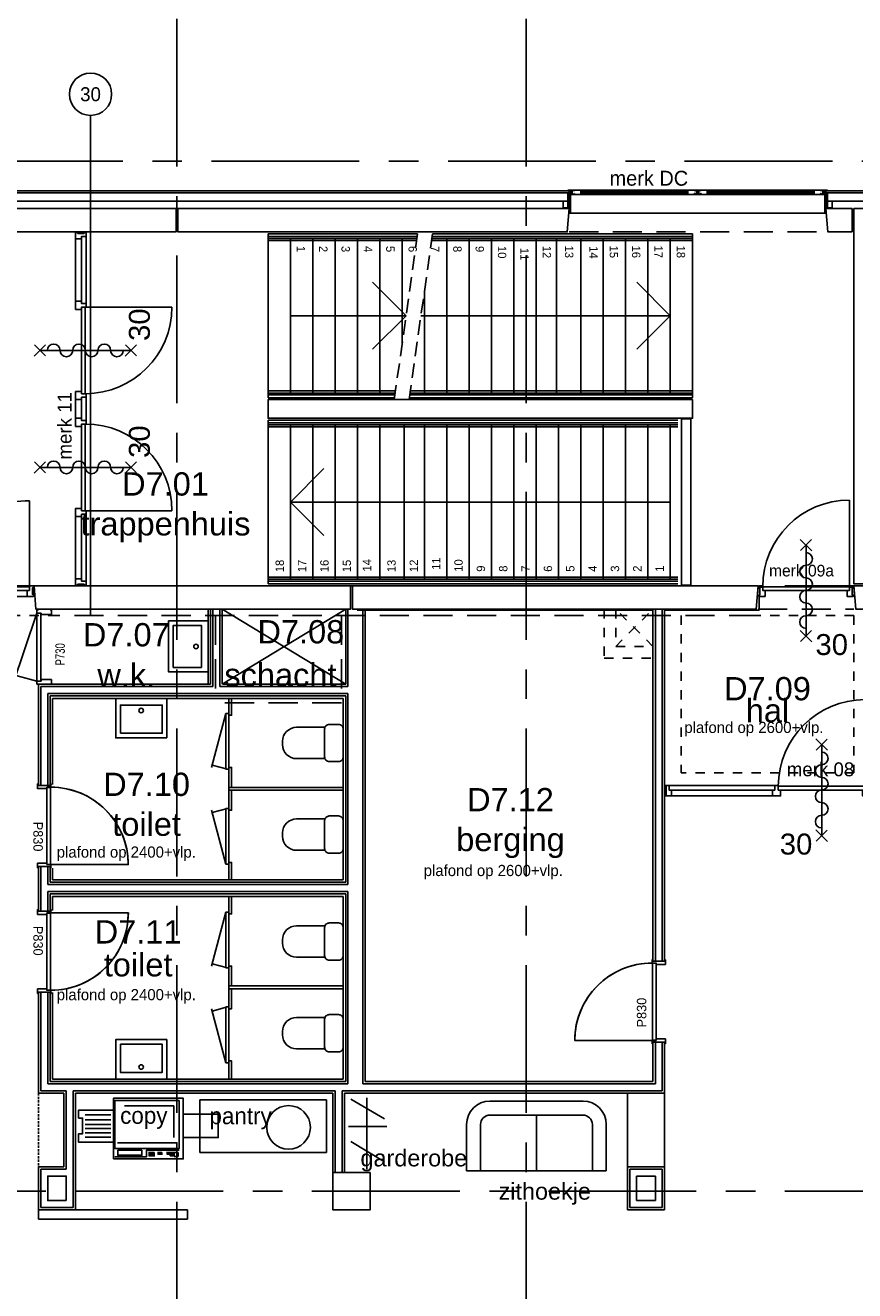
# Model space of a CAD drawing. Header units: millimetres. Extents: x -3528 to 120637, y -25886 to 25397.
# Tile 12 of 20: x 99622 to 108529, y -12127 to 1458. Entities that reach past the tile are written whole.
import ezdxf
from ezdxf.enums import TextEntityAlignment as Align

# ---------------------------------------------------------------- set-up
doc = ezdxf.new("R2010")
doc.units = ezdxf.units.MM
doc.header["$LTSCALE"] = 50
doc.header["$MEASUREMENT"] = 0
for name, pattern in [('B0701', [9.375, 6.25, -3.125]), ('B0702', [4.6875, 3.125, -1.5625]), ('CENTER', [50.8, 31.75, -6.35, 6.35, -6.35]), ('DASHED', [0.75, 0.5, -0.25]), ('TEGELS', [4, 2, -2])]:
    doc.linetypes.add(name, pattern=pattern)
doc.layers.get('0').update_dxf_attribs({"linetype": 'CONTINUOUS'})
for name, color, linetype in [('AL21----_BUITENWAND', 3, 'CONTINUOUS'), ('AL22----_BINNENWAND', 2, 'CONTINUOUS'), ('AL22----_BRANDSCHEIDING', 1, 'CONTINUOUS'), ('AL24----_TRAPPEN', 1, 'CONTINUOUS'), ('AL28----_CONSTRUCTIES', 4, 'CONTINUOUS'), ('AL31----_BUITENKOZIJN', 1, 'CONTINUOUS'), ('AL31----_BUITENKOZIJN_MERKCODE', 1, 'CONTINUOUS'), ('AL32----_BINNENKOZIJN', 1, 'CONTINUOUS'), ('AL32----_BINNENKOZIJN_MERKCODE', 1, 'CONTINUOUS'), ('AL33----_VLOEROPENINGEN', 2, 'CONTINUOUS'), ('AL42----_PLEISTERWERK', 8, 'CONTINUOUS'), ('AL42----_TEGELWERK', 8, 'CONTINUOUS'), ('AL45----_PLAFONDHOOGTES', 1, 'CONTINUOUS'), ('AL72----_GEBRUIKERSVOORZIENINGEN', 1, 'CONTINUOUS'), ('AL74----_SANITAIR', 1, 'CONTINUOUS'), ('BL$7----_STRAMIEN', 8, 'CONTINUOUS'), ('BL$8----_RUIMTEBENAMING', 2, 'CONTINUOUS'), ('BL$8----_RUIMTENUMMER', 2, 'CONTINUOUS')]:
    doc.layers.add(name, color=color, linetype=linetype)
doc.styles.add('00_100', font='B-GBP.shx', dxfattribs={"height": 120})
doc.styles.add('01_100', font='B-GBP.shx', dxfattribs={"height": 180})
doc.styles.add('01_200', font='B-GBP.shx', dxfattribs={"height": 360})
doc.styles.add('02_100', font='B-GBP.shx', dxfattribs={"height": 250})
doc.styles.add('03_50', font='FUTURALS', dxfattribs={"height": 175})
doc.styles.add('B-01', font='b-gbp')
doc.styles.add('EBEL', font='B-GBP', dxfattribs={"width": 0.75, "height": 150})
doc.styles.get("Standard").update_dxf_attribs({"font": 'arial.ttf'})

# ---------------------------------------------------------------- blocks, each defined once
blk = doc.blocks.new('PH31-008')
at = {"color": 0, "linetype": 'ByBlock', "lineweight": -2}
for p, q in [((-15, 167), (0, 167)), ((-15, 167), (-15, 10)), ((0, 167), (0, -50)), ((12, 151), (0, 151)), ((8, 156), (8, 155)), ((11, 155), (8, 155)), ((15, 148), (12, 151)), ((15, 148), (15, -47)), ((46, 198), (2712, 198)), ((51, 153), (2707, 153)), ((125, 198), (125, 153)), ((1275, 198), (1275, 153)), ((1482, 198), (1482, 153)), ((1482, 188), (1496, 188)), ((1482, 168), (1482, 188)), ((1496, 168), (1482, 168)), ((1496, 188), (1496, 168)), ((2632, 198), (2632, 153)), ((2743, 148), (2746, 151)), ((2743, 148), (2743, -47)), ((2746, 151), (2757, 151)), ((2747, 155), (2750, 155)), ((2750, 156), (2750, 155)), ((2757, 167), (2757, -50)), ((2772, 167), (2757, 167)), ((2772, 167), (2772, 10)), ((0, 10), (-15, 10)), ((2757, 10), (2772, 10)), ((12, -50), (0, -50)), ((15, -47), (12, -50)), ((12, -50), (2746, -50)), ((2743, -47), (2746, -50)), ((2746, -50), (2757, -50))]:
    blk.add_line(p, q, dxfattribs=at)
for points in [[(-14, 193), (-14, 198)], [(-14, 198), (58, 198)], [(-14, 193), (-11, 193), (-11, 195), (-12, 195)], [(-12, 195), (-12, 196)], [(-12, 196), (11, 196)], [(6, 153), (6, 158)], [(6, 158), (9, 158), (9, 156), (8, 156)], [(58, 153), (6, 153)], [(11, 193), (11, 196)], [(11, 193), (14, 193), (14, 195), (13, 195)], [(11, 180), (11, 185)], [(11, 185), (14, 185), (14, 183), (13, 183)], [(11, 180), (11, 155)], [(13, 195), (13, 196)], [(13, 196), (31, 196)], [(13, 180), (13, 183)], [(13, 180), (31, 180)], [(13, 178), (13, 155)], [(13, 178), (31, 178)], [(31, 155), (13, 155)], [(33, 193), (30, 193), (30, 195), (31, 195)], [(33, 185), (30, 185), (30, 183), (31, 183)], [(31, 195), (31, 196)], [(31, 180), (31, 183)], [(31, 178), (31, 155)], [(33, 193), (33, 196)], [(33, 196), (56, 196)], [(33, 180), (33, 185)], [(33, 180), (33, 155)], [(56, 155), (33, 155)], [(58, 193), (55, 193), (55, 195), (56, 195)], [(58, 163), (55, 163), (55, 161), (56, 161)], [(56, 195), (56, 196)], [(56, 155), (56, 161)], [(58, 193), (58, 198)], [(58, 153), (58, 163)], [(125, 193), (1275, 193)], [(125, 188), (1275, 188)], [(1275, 168), (125, 168)], [(1275, 163), (125, 163)], [(1343, 193), (1343, 198)], [(1343, 198), (1415, 198)], [(1343, 193), (1346, 193), (1346, 195), (1345, 195)], [(1343, 153), (1343, 163)], [(1343, 163), (1346, 163), (1346, 161), (1345, 161)], [(1345, 195), (1345, 196)], [(1345, 196), (1368, 196)], [(1345, 155), (1345, 161)], [(1345, 155), (1368, 155)], [(1415, 153), (1363, 153)], [(1368, 193), (1368, 196)], [(1368, 193), (1371, 193), (1371, 195), (1370, 195)], [(1368, 180), (1368, 185)], [(1368, 185), (1371, 185), (1371, 183), (1370, 183)], [(1368, 180), (1368, 155)], [(1370, 195), (1370, 196)], [(1370, 196), (1388, 196)], [(1370, 180), (1370, 183)], [(1370, 180), (1388, 180)], [(1370, 178), (1370, 155)], [(1370, 178), (1388, 178)], [(1388, 155), (1370, 155)], [(1390, 193), (1387, 193), (1387, 195), (1388, 195)], [(1390, 185), (1387, 185), (1387, 183), (1388, 183)], [(1388, 195), (1388, 196)], [(1388, 180), (1388, 183)], [(1388, 178), (1388, 155)], [(1390, 193), (1390, 196)], [(1390, 196), (1413, 196)], [(1390, 180), (1390, 185)], [(1390, 180), (1390, 155)], [(1413, 155), (1390, 155)], [(1415, 193), (1412, 193), (1412, 195), (1413, 195)], [(1415, 163), (1412, 163), (1412, 161), (1413, 161)], [(1413, 195), (1413, 196)], [(1413, 155), (1413, 161)], [(1415, 193), (1415, 198)], [(1415, 153), (1415, 163)], [(1482, 193), (2632, 193)], [(1482, 188), (2632, 188)], [(2632, 168), (1482, 168)], [(2632, 163), (1482, 163)], [(2700, 193), (2700, 198)], [(2772, 198), (2700, 198)], [(2700, 193), (2703, 193), (2703, 195), (2702, 195)], [(2700, 153), (2700, 163)], [(2700, 163), (2703, 163), (2703, 161), (2702, 161)], [(2700, 153), (2752, 153)], [(2702, 195), (2702, 196)], [(2725, 196), (2702, 196)], [(2702, 155), (2702, 161)], [(2702, 155), (2725, 155)], [(2725, 193), (2725, 196)], [(2725, 193), (2728, 193), (2728, 195), (2727, 195)], [(2725, 180), (2725, 185)], [(2725, 185), (2728, 185), (2728, 183), (2727, 183)], [(2725, 180), (2725, 155)], [(2745, 196), (2727, 196)], [(2727, 195), (2727, 196)], [(2727, 180), (2727, 183)], [(2745, 180), (2727, 180)], [(2745, 178), (2727, 178)], [(2727, 178), (2727, 155)], [(2727, 155), (2745, 155)], [(2747, 193), (2744, 193), (2744, 195), (2745, 195)], [(2747, 185), (2744, 185), (2744, 183), (2745, 183)], [(2745, 195), (2745, 196)], [(2745, 180), (2745, 183)], [(2745, 178), (2745, 155)], [(2747, 193), (2747, 196)], [(2770, 196), (2747, 196)], [(2747, 180), (2747, 185)], [(2747, 180), (2747, 155)], [(2752, 158), (2749, 158), (2749, 156), (2750, 156)], [(2752, 153), (2752, 158)], [(2772, 193), (2769, 193), (2769, 195), (2770, 195)], [(2770, 195), (2770, 196)], [(2772, 193), (2772, 198)]]:
    blk.add_lwpolyline(points, dxfattribs=at)
for points in [[(16, 196), (16, 180), (14, 180), (14, 196)], [(28, 196), (28, 180), (30, 180), (30, 196)], [(139, 168), (125, 168), (125, 188), (139, 188)], [(1262, 168), (1275, 168), (1275, 188), (1262, 188)], [(1373, 196), (1373, 180), (1371, 180), (1371, 196)], [(1385, 196), (1385, 180), (1387, 180), (1387, 196)], [(2619, 168), (2632, 168), (2632, 188), (2619, 188)], [(2730, 196), (2730, 180), (2728, 180), (2728, 196)], [(2742, 196), (2742, 180), (2744, 180), (2744, 196)], [(-15, 80), (-15, 10), (-65, 10), (-65, 80)], [(2772, 80), (2772, 10), (2822, 10), (2822, 80)]]:
    blk.add_lwpolyline(points, close=True, dxfattribs=at)
at = {"color": 0, "linetype": 'ByBlock', "lineweight": -2, "style": '02_100', "flags": 8}
blk.add_attdef('MERK', text='', height=160, dxfattribs=at).set_placement((1984, -399), align=Align.CENTER)
blk = doc.blocks.new('AH74-088')
at = {"color": 0, "linetype": 'ByBlock', "lineweight": -2}
for points in [[(-275, -424), (-275, 0), (275, 0), (275, -424)], [(225, -374), (-225, -374), (-225, -72), (225, -72)]]:
    blk.add_lwpolyline(points, close=True, dxfattribs=at)
blk.add_circle((2, -130), 24.3, dxfattribs=at)
at = {"color": 0, "linetype": 'ByBlock', "lineweight": -2, "style": '03_50', "flags": 3}
blk.add_attdef('TEKST', (0, 0), '', height=100, dxfattribs=at)
blk = doc.blocks.new('AH74-086')
at = {"color": 0, "linetype": 'ByBlock', "lineweight": -2}
blk.add_lwpolyline([(-200, -50, -0.414214), (-150, 0), (150, 0, -0.414214), (200, -50), (200, -150, -0.414214), (150, -200), (-150, -200, -0.414214), (-200, -150)], format="xyb", close=True, dxfattribs=at)
blk.add_lwpolyline([(-168, -197), (-168, -502, 0.414214), (-18, -652), (18, -652, 0.414214), (168, -502), (168, -197)], format="xyb", dxfattribs=at)
blk = doc.blocks.new('AS65ZSDA')
at = {"color": 0, "linetype": 'ByBlock', "lineweight": -2}
blk.add_line((0, -6.51), (0, 6.51), dxfattribs=at)
for points in [[(-0.81, 5.68), (0.82, 7.32)], [(0.8, 5.71), (-0.78, 7.29)], [(-0.81, -7.35), (0.82, -5.71)], [(0.8, -7.32), (-0.78, -5.74)]]:
    blk.add_lwpolyline(points, dxfattribs=at)
blk.add_lwpolyline([(0, -5.43, 1), (0, -3.62, -1), (0, -1.81, 1), (0, 0, -1), (0, 1.81, 1), (0, 3.62, -1), (0, 5.43)], format="xyb", dxfattribs=at)
blk.add_attdef('BRANDWERENDHEID', (0.43, -14.4), '', height=3, dxfattribs=at)
blk = doc.blocks.new('MERK5')
at = {"color": 0, "linetype": 'ByBlock', "lineweight": -2}
for p, q in [((42, 104), (42, 1027)), ((1929, 104), (1929, 1027)), ((68, 0), (1904, 0)), ((958, 108), (1013, 108)), ((958, 60), (1013, 60)), ((975, 60), (975, 108)), ((997, 60), (997, 108))]:
    blk.add_line(p, q, dxfattribs=at)
for points in [[(-7, 91), (10, 91), (10, 23), (-7, 23)], [(0, 0), (67, 0), (67, 64), (42, 64), (42, 114), (0, 114), (0, 91), (10, 91), (10, 23), (0, 23)], [(972, 64), (42, 64), (42, 104), (972, 104)], [(999, 64), (1929, 64), (1929, 104), (999, 104)], [(1971, 0), (1904, 0), (1904, 64), (1929, 64), (1929, 114), (1971, 114), (1971, 91), (1961, 91), (1961, 23), (1971, 23)], [(1978, 91), (1961, 91), (1961, 23), (1978, 23)]]:
    blk.add_lwpolyline(points, close=True, dxfattribs=at)
for centre, start, end in [((49, 104), 360, 90.4344), ((1922, 104), 89.5656, 180)]:
    blk.add_arc(centre, 923, start, end, dxfattribs=at)
at = {"color": 0, "linetype": 'ByBlock', "lineweight": -2, "style": 'B-01'}
blk.add_attdef('KOZMERK', (288, -230), '', height=150, dxfattribs=at)
blk = doc.blocks.new('MERK8')
at = {"color": 0, "linetype": 'ByBlock', "lineweight": -2}
for p, q in [((2151, -10), (2151, 920)), ((49, 0), (1183, 0)), ((74, -50), (1158, -50)), ((74, -114), (1158, -114))]:
    blk.add_line(p, q, dxfattribs=at)
for points in [[(7, -15), (7, 0), (49, 0), (49, -50), (74, -50), (74, -114), (7, -114), (7, -99), (17, -99), (17, -15)], [(1183, 0), (1183, -50), (1158, -50), (1158, -114), (1246, -114), (1246, -50), (1221, -50), (1221, 0)], [(2193, -15), (2193, 0), (2151, 0), (2151, -50), (2126, -50), (2126, -114), (2193, -114), (2193, -99), (2183, -99), (2183, -15)], [(0, -99), (0, -15), (17, -15), (17, -99)], [(1221, -50), (2151, -50), (2151, -10), (1221, -10)], [(2200, -99), (2200, -15), (2183, -15), (2183, -99)]]:
    blk.add_lwpolyline(points, close=True, dxfattribs=at)
blk.add_arc((2151, -10), 930, 90, 180, dxfattribs=at)
at = {"color": 0, "linetype": 'ByBlock', "lineweight": -2, "style": 'B-01'}
blk.add_attdef('KOZMERK', (1312, 98), '', height=150, dxfattribs=at)
blk = doc.blocks.new('MERK9')
at = {"color": 0, "linetype": 'ByBlock', "lineweight": -2}
for p, q in [((979, -10), (979, 920)), ((-1, -15), (-8, -99)), ((17, -15), (49, -15)), ((1011, -15), (979, -15))]:
    blk.add_line(p, q, dxfattribs=at)
for points in [[(7, -15), (7, 0), (49, 0), (49, -50), (74, -50), (74, -114), (7, -114), (7, -99), (17, -99), (17, -15)], [(1021, -15), (1021, 0), (979, 0), (979, -50), (954, -50), (954, -114), (1021, -114), (1021, -99), (1011, -99), (1011, -15)], [(-8, -99), (-1, -15), (17, -15), (17, -99)], [(49, -50), (979, -50), (979, -10), (49, -10)], [(1036, -99), (1029, -15), (1011, -15), (1011, -99)]]:
    blk.add_lwpolyline(points, close=True, dxfattribs=at)
blk.add_arc((979, -10), 930, 90, 180, dxfattribs=at)
at = {"color": 0, "linetype": 'ByBlock', "lineweight": -2, "style": 'B-01'}
blk.add_attdef('MERK', (182, 62), '', height=125, dxfattribs=at)
blk = doc.blocks.new('MERK11')
at = {"color": 0, "linetype": 'ByBlock', "lineweight": -2}
for p, q in [((2000, 0), (1800, 0)), ((3726, 0), (3056, 0)), ((49, -114), (769, -114)), ((744, 0), (74, 0)), ((744, -64), (74, -64)), ((807, -104), (807, -1034)), ((1775, -114), (2025, -114)), ((2000, -64), (1800, -64)), ((2993, -104), (2993, -1034)), ((3031, -114), (3751, -114)), ((3726, -64), (3056, -64))]:
    blk.add_line(p, q, dxfattribs=at)
for points in [[(0, -23), (17, -23), (17, -91), (0, -91)], [(7, 0), (74, 0), (74, -64), (49, -64), (49, -114), (7, -114), (7, -91), (17, -91), (17, -23), (7, -23)], [(744, 0), (744, -64), (769, -64), (769, -114), (807, -114), (807, -64), (832, -64), (832, 0)], [(807, -64), (1737, -64), (1737, -104), (807, -104)], [(1712, 0), (1712, -64), (1737, -64), (1737, -114), (1775, -114), (1775, -64), (1800, -64), (1800, 0)], [(2088, 0), (2088, -64), (2063, -64), (2063, -114), (2025, -114), (2025, -64), (2000, -64), (2000, 0)], [(2993, -64), (2063, -64), (2063, -104), (2993, -104)], [(3056, 0), (3056, -64), (3031, -64), (3031, -114), (2993, -114), (2993, -64), (2968, -64), (2968, 0)], [(3793, 0), (3726, 0), (3726, -64), (3751, -64), (3751, -114), (3793, -114), (3793, -91), (3783, -91), (3783, -23), (3793, -23)], [(3800, -23), (3783, -23), (3783, -91), (3800, -91)]]:
    blk.add_lwpolyline(points, close=True, dxfattribs=at)
for centre, start, end in [((807, -104), 270, 360), ((2993, -104), 180, 270)]:
    blk.add_arc(centre, 930, start, end, dxfattribs=at)
at = {"color": 0, "linetype": 'ByBlock', "lineweight": -2, "style": 'B-01'}
blk.add_attdef('KOZMERK', (1356, 44), '', height=150, dxfattribs=at)
blk = doc.blocks.new('P730')
at = {"color": 0, "linetype": 'ByBlock', "lineweight": -2}
for p, q in [((-140, 765), (-399, -1)), ((-140, 765), (-140, 800)), ((-140, 800), (-125, 800)), ((-95, 765), (-140, 765)), ((-140, 765), (-140, 35)), ((-100, 765), (-100, 35)), ((-95, 750), (-95, 765)), ((15, 750), (-95, 750)), ((0, 800), (15, 800)), ((15, 800), (15, 750)), ((-140, 35), (-430, 113)), ((-140, 35), (-140, 0)), ((-95, 35), (-140, 35)), ((-140, 0), (-125, 0)), ((-95, 50), (-95, 35)), ((15, 50), (-95, 50)), ((0, 0), (15, 0)), ((15, 0), (15, 50))]:
    blk.add_line(p, q, dxfattribs=at)
at = {"color": 0, "linetype": 'ByBlock', "lineweight": -2, "style": 'EBEL', "width": 0.75}
blk.add_attdef('MERK', (159, 203), '', height=102, rotation=90, dxfattribs=at)
blk = doc.blocks.new('AQPNCFAS')
at = {"color": 0, "linetype": 'ByBlock', "lineweight": -2}
blk.add_lwpolyline([(0, 10), (0, 1.5, 0.4142136), (1.5, 0), (33.5, 0, 0.4142136), (35, 1.5), (35, 43.5, -0.4142136), (36.5, 45), (48.5, 45, 0.4142136), (50, 46.5), (50, 143.5, 0.4142136), (48.5, 145), (1.5, 145, 0.4142136), (0, 143.5), (0, 135)], format="xyb", dxfattribs=at)
blk = doc.blocks.new('P830L125')
at = {"color": 0, "linetype": 'ByBlock', "lineweight": -2}
blk.add_lwpolyline([(35, 135), (35, 965, -0.41421), (865, 135)], format="xyb", dxfattribs=at)
blk.add_lwpolyline([(39, 90), (861, 90), (863, 130), (37, 130)], close=True, dxfattribs=at)
at = {"color": 0, "xscale": -1, "rotation": 180}
blk.add_blockref('AQPNCFAS', (0, 135), dxfattribs=at)
at = {"color": 0, "rotation": 180}
blk.add_blockref('AQPNCFAS', (900, 135), dxfattribs=at)
at = {"color": 0, "linetype": 'ByBlock', "lineweight": -2, "style": '01_100'}
blk.add_attdef('P830', (174, -152), '', height=102, dxfattribs=at)
blk = doc.blocks.new('AH82-057')
at = {"color": 0, "linetype": 'ByBlock', "lineweight": -2}
for p, q in [((761, 69), (752, 69)), ((761, 53), (752, 53)), ((761, 37), (752, 37)), ((761, 69), (761, 58)), ((761, 53), (761, 41)), ((761, 37), (761, 25)), ((778, 69), (766, 69)), ((778, 53), (766, 53)), ((778, 37), (766, 37)), ((778, 69), (778, 58)), ((778, 53), (778, 41)), ((778, 37), (778, 25)), ((794, 69), (782, 69)), ((794, 53), (782, 53)), ((794, 37), (782, 37)), ((794, 69), (794, 58)), ((794, 53), (794, 41)), ((794, 37), (794, 25)), ((810, 69), (798, 69)), ((810, 53), (798, 53)), ((810, 37), (798, 37)), ((810, 69), (810, 58)), ((810, 53), (810, 41)), ((810, 37), (810, 25)), ((859, 69), (847, 69)), ((859, 53), (847, 53)), ((859, 69), (859, 58)), ((859, 53), (859, 41)), ((875, 69), (863, 69)), ((875, 53), (863, 53)), ((875, 69), (875, 58)), ((875, 53), (875, 41)), ((892, 69), (880, 69)), ((892, 53), (880, 53)), ((892, 69), (892, 58)), ((892, 53), (892, 41)), ((957, 69), (945, 69)), ((957, 53), (945, 53)), ((957, 69), (957, 58)), ((957, 53), (957, 41)), ((973, 69), (961, 69)), ((973, 53), (961, 53)), ((973, 69), (973, 58)), ((973, 53), (973, 41)), ((989, 69), (977, 69)), ((989, 53), (977, 53)), ((989, 37), (977, 37)), ((989, 69), (989, 58)), ((989, 53), (989, 41)), ((989, 37), (989, 25)), ((1005, 69), (994, 69)), ((1005, 53), (994, 53)), ((1005, 37), (994, 37)), ((1005, 69), (1005, 58)), ((1005, 53), (1005, 41)), ((1005, 37), (1005, 25)), ((1022, 69), (1010, 69)), ((1022, 53), (1010, 53)), ((1022, 37), (1010, 37)), ((1022, 69), (1022, 58)), ((1022, 53), (1022, 41)), ((1022, 37), (1022, 25)), ((1070, 69), (1026, 69)), ((1026, 69), (1026, 25)), ((1070, 69), (1059, 69)), ((1070, 69), (1070, 25))]:
    blk.add_line(p, q, dxfattribs=at)
for points in [[(374, -1), (1124, -1), (1124, 649), (374, 649)], [(1081, 627), (1081, 111), (389, 111), (389, 627)], [(679, 91), (420, 91), (420, 38), (679, 38)]]:
    blk.add_lwpolyline(points, close=True, dxfattribs=at)
for points in [[(1021, 228), (1021, 567), (494, 567)], [(363, 177), (-1, 177), (-1, 269), (42, 269), (42, 437), (-1, 437), (-1, 523), (363, 523)], [(347, 470), (69, 470)], [(347, 417), (69, 417)], [(1135, 227), (1499, 227), (1499, 479), (1135, 479)], [(347, 368), (69, 368)], [(347, 326), (69, 326)], [(347, 279), (69, 279)], [(347, 231), (69, 231)], [(417, 172), (1059, 172)], [(390, 20), (729, 20), (729, 91), (1081, 91)], [(1070, 25), (1026, 25)]]:
    blk.add_lwpolyline(points, dxfattribs=at)

msp = doc.modelspace()

# ---------------------------------------------------------------- linework, layer by layer
at = {"layer": 'AL21----_BUITENWAND'}
for p, q in [((105462, -320), (93870, -320)), ((105462, -340), (93890, -340)), ((105462, -320), (105462, -340)), ((108220, -320), (108220, -340)), ((108960, -320), (108220, -320)), ((108940, -340), (108220, -340)), ((105412, -430), (93980, -430)), ((108850, -430), (108285, -430))]:
    msp.add_line(p, q, dxfattribs=at)
at = {"layer": 'AL21----_BUITENWAND', "linetype": 'B0701'}
msp.add_line((105463, -760), (108220, -760), dxfattribs=at)
at = {"layer": 'AL21----_BUITENWAND'}
msp.add_lwpolyline([(97530, -760), (94330, -760), (94330, -510), (101240, -510), (101240, -760), (97530, -760)], dxfattribs=at)
for points in [[(101260, -510), (105462, -510), (105462, -510), (105442, -760), (101260, -760)], [(108500, -760), (108240, -760), (108220, -510), (108500, -510)], [(108520, -760), (108520, -510), (108770, -510), (108770, -4540), (108520, -4540)], [(108740, -4560), (108520, -4560), (108540, -4810), (108740, -4810)]]:
    msp.add_lwpolyline(points, close=True, dxfattribs=at)
at = {"layer": 'AL22----_BINNENWAND'}
for p, q in [((101610, -4810), (101610, -5617)), ((101635, -4810), (101635, -5642)), ((101710, -4810), (101710, -5642)), ((101735, -4810), (101735, -5617)), ((103062, -5617), (103062, -4810)), ((103087, -5642), (103087, -4810)), ((103247, -9907), (103247, -4810)), ((103272, -9882), (103272, -4810)), ((106362, -8590), (106362, -4810)), ((106388, -8590), (106388, -4810)), ((106462, -8590), (106462, -4810)), ((106487, -8590), (106487, -4810)), ((99762, -6703), (99762, -5617)), ((101610, -5617), (99762, -5617)), ((99787, -6703), (99787, -5642)), ((101635, -5642), (99787, -5642)), ((103087, -5642), (101710, -5642)), ((103062, -5617), (101748, -5617)), ((99862, -6703), (99862, -5717)), ((103087, -5717), (99862, -5717)), ((99887, -6703), (99887, -5742)), ((103062, -5742), (99887, -5742)), ((103062, -7743), (103062, -5742)), ((103087, -7768), (103087, -5717)), ((99887, -6703), (99762, -6703)), ((99762, -8052), (99762, -7572)), ((99887, -7572), (99762, -7572)), ((99787, -7572), (99787, -8052)), ((99862, -7572), (99862, -7768)), ((99887, -7572), (99887, -7743)), ((99896, -7552), (100727, -7552)), ((103062, -7743), (99887, -7743)), ((103087, -7768), (99862, -7768)), ((103087, -7843), (99862, -7843)), ((99862, -7843), (99862, -8052)), ((103062, -7868), (99887, -7868)), ((99887, -7868), (99887, -8052)), ((103062, -9882), (103062, -7868)), ((103087, -9907), (103087, -7843)), ((99887, -8052), (99762, -8052)), ((99897, -8072), (100728, -8072)), ((106362, -8590), (106487, -8590)), ((99762, -10007), (99762, -8923)), ((99887, -8923), (99762, -8923)), ((99787, -9982), (99787, -8923)), ((99862, -9907), (99862, -8923)), ((99887, -9882), (99887, -8923)), ((106354, -9440), (105523, -9440)), ((106362, -9882), (106362, -9460)), ((106362, -9460), (106487, -9460)), ((106388, -9907), (106388, -9460)), ((106462, -9982), (106462, -9460)), ((99862, -9907), (103087, -9907)), ((99887, -9882), (103062, -9882)), ((103247, -9907), (106388, -9907)), ((103272, -9882), (106362, -9882)), ((99762, -10007), (100037, -10007)), ((99787, -9982), (100062, -9982)), ((100037, -10007), (100037, -10797)), ((100062, -9982), (100062, -10822)), ((100137, -9982), (100137, -11235)), ((100137, -9982), (102950, -9982)), ((100162, -10007), (100162, -11260)), ((100162, -10007), (102925, -10007)), ((102925, -10860), (102925, -10007)), ((102950, -10860), (102950, -9982)), ((103025, -10860), (103025, -9982)), ((103025, -9982), (106462, -9982)), ((103050, -10860), (103050, -10007)), ((103050, -10007), (106487, -10007)), ((106087, -10797), (106087, -10007)), ((100037, -10797), (99762, -10797)), ((99762, -11260), (99762, -10797)), ((100062, -10822), (99787, -10822)), ((99787, -11235), (99787, -10822)), ((106087, -11260), (106087, -10797)), ((106487, -10797), (106087, -10797)), ((106112, -11235), (106112, -10822)), ((106462, -10822), (106112, -10822)), ((106462, -11160), (106462, -10822)), ((106487, -11260), (106487, -10797)), ((106388, -10897), (106187, -10897)), ((106187, -11160), (106187, -10897)), ((106388, -11160), (106388, -10897)), ((100162, -11260), (99762, -11260)), ((99762, -11360), (99762, -11260)), ((100137, -11235), (99787, -11235)), ((100162, -11260), (101362, -11260)), ((101362, -11260), (101362, -11360)), ((106087, -11260), (106487, -11260)), ((106112, -11235), (106462, -11235)), ((106187, -11160), (106388, -11160)), ((106462, -11235), (106462, -11160)), ((101362, -11360), (99762, -11360))]:
    msp.add_line(p, q, dxfattribs=at)
at = {"layer": 'AL22----_BINNENWAND', "linetype": 'B0701'}
msp.add_line((107492, -4810), (108520, -4810), dxfattribs=at)
at = {"layer": 'AL22----_BINNENWAND', "linetype": 'DASHED'}
msp.add_line((99762, -10007), (99762, -10897), dxfattribs=at)
at = {"layer": 'AL22----_BINNENWAND'}
for points in [[(106788, -2560), (106788, -2760), (102228, -2760), (102228, -2560)], [(106668, -4553), (106768, -4553), (106768, -2767), (106668, -2767)], [(103115, -4560), (99715, -4560), (99735, -4810), (103115, -4810)], [(107492, -4560), (103135, -4560), (103135, -4810), (107472, -4810), (107492, -4560)], [(100062, -11160), (99862, -11160), (99862, -10897), (100062, -10897)]]:
    msp.add_lwpolyline(points, close=True, dxfattribs=at)
for points in [[(106487, -10007), (106487, -10007), (106487, -9460)], [(106487, -10797), (106487, -10007)]]:
    msp.add_lwpolyline(points, dxfattribs=at)
for centre, start, end in [((99897, -7552), 359.9831, 90), ((99898, -8072), 270, 0.0169), ((106353, -9440), 90, 180.0169)]:
    msp.add_arc(centre, 830, start, end, dxfattribs=at)
at = {"layer": 'AL22----_BRANDSCHEIDING'}
msp.add_line((100322, -4880), (100322, 490), dxfattribs=at)
at = {"layer": 'AL22----_BRANDSCHEIDING', "linetype": 'B0701'}
for p, q in [((101665, -4880), (101665, -5815)), ((103016, -4880), (103016, -5815)), ((103016, -5815), (101665, -5815))]:
    msp.add_line(p, q, dxfattribs=at)
at = {"layer": 'AL22----_BRANDSCHEIDING', "linetype": 'TEGELS'}
for p, q in [((106666, -4880), (106666, -6568)), ((108520, -4880), (107492, -4880)), ((108520, -4880), (108520, -6568)), ((108520, -6568), (106666, -6568))]:
    msp.add_line(p, q, dxfattribs=at)
at = {"layer": 'AL22----_BRANDSCHEIDING', "linetype": 'B0701'}
for points in [[(110068, -3702), (109454, -4880), (108520, -4880)], [(107492, -4880), (99966, -4880)]]:
    msp.add_lwpolyline(points, dxfattribs=at)
at = {"layer": 'AL22----_BRANDSCHEIDING', "linetype": 'TEGELS'}
msp.add_lwpolyline([(99966, -4880), (97682, -4880)], dxfattribs=at)
at = {"layer": 'AL22----_BRANDSCHEIDING', "linetype": 'Continuous'}
msp.add_circle((100322, 718), 227, dxfattribs=at)
at = {"layer": 'AL24----_TRAPPEN'}
for p, q in [((102228, -780), (103835, -780)), ((102228, -780), (103835, -780)), ((102228, -780), (102228, -830)), ((103995, -780), (106788, -780)), ((103995, -780), (106788, -780)), ((106788, -830), (106788, -780)), ((102228, -830), (102228, -2490)), ((102228, -830), (103828, -830)), ((102228, -830), (103828, -830)), ((102468, -830), (102468, -2490)), ((102708, -830), (102708, -2490)), ((102948, -830), (102948, -2490)), ((103188, -830), (103188, -2490)), ((103428, -830), (103428, -2490)), ((103668, -830), (103668, -1963)), ((103988, -830), (106788, -830)), ((103988, -830), (106788, -830)), ((104148, -830), (104148, -2490)), ((104388, -830), (104388, -2490)), ((104628, -830), (104628, -2490)), ((104868, -830), (104868, -2490)), ((105108, -830), (105108, -2490)), ((105325, -830), (105325, -2490)), ((105588, -830), (105588, -2490)), ((105588, -871), (105588, -830)), ((105828, -830), (105828, -2490)), ((106068, -830), (106068, -2490)), ((106308, -830), (106308, -2490)), ((106548, -830), (106548, -2490)), ((106788, -2490), (106788, -830)), ((103711, -1660), (103351, -1300)), ((106548, -1660), (106188, -1300)), ((103908, -1395), (103908, -2490)), ((102468, -1660), (103711, -1660)), ((103711, -1660), (103351, -2020)), ((103870, -1660), (106548, -1660)), ((106548, -1660), (106188, -2020)), ((102228, -2490), (103594, -2490)), ((102228, -2540), (102228, -2490)), ((102228, -2540), (103587, -2540)), ((103746, -2540), (106788, -2540)), ((103753, -2490), (106788, -2490)), ((106788, -2490), (106788, -2540)), ((102228, -2830), (102228, -2780)), ((106629, -2780), (102228, -2780)), ((102228, -2830), (102228, -4490)), ((106629, -2830), (102228, -2830)), ((102468, -4490), (102468, -2830)), ((102708, -4490), (102708, -2830)), ((102948, -4490), (102948, -2830)), ((103188, -4490), (103188, -2830)), ((103428, -4490), (103428, -2830)), ((103691, -4490), (103691, -2830)), ((103908, -4490), (103908, -2830)), ((104148, -4490), (104148, -2830)), ((104388, -4490), (104388, -2830)), ((104628, -4490), (104628, -2830)), ((104868, -4490), (104868, -2830)), ((105108, -4490), (105108, -2830)), ((105348, -4490), (105348, -2830)), ((105588, -4490), (105588, -2830)), ((105828, -4490), (105828, -2830)), ((106068, -4490), (106068, -2830)), ((106308, -4490), (106308, -2830)), ((106548, -4490), (106548, -2830)), ((102468, -3660), (102828, -3300)), ((102468, -3660), (102828, -4020)), ((106548, -3660), (102468, -3660)), ((106548, -3660), (105305, -3660)), ((103428, -4450), (103428, -4490)), ((102228, -4490), (102228, -4540)), ((105028, -4490), (102228, -4490)), ((106629, -4490), (102228, -4490)), ((105021, -4540), (102228, -4540)), ((106629, -4540), (102228, -4540))]:
    msp.add_line(p, q, dxfattribs=at)
at = {"layer": 'AL24----_TRAPPEN', "linetype": 'B0702'}
for p, q in [((103584, -2560), (103838, -760)), ((103743, -2560), (103998, -760))]:
    msp.add_line(p, q, dxfattribs=at)
at = {"layer": 'AL24----_TRAPPEN'}
for points in [[(103825, -853), (102228, -853), (102228, -810), (103831, -810)], [(103990, -810), (106788, -810), (106788, -853), (103985, -853)], [(103597, -2468), (102228, -2468), (102228, -2510), (103591, -2510)], [(103750, -2510), (106788, -2510), (106788, -2468), (103756, -2468)], [(106629, -2810), (102228, -2810), (102228, -2853), (106629, -2853)], [(106629, -4510), (102228, -4510), (102228, -4468), (106629, -4468)]]:
    msp.add_lwpolyline(points, dxfattribs=at)
at = {"layer": 'AL28----_CONSTRUCTIES'}
msp.add_lwpolyline([(102925, -10860), (103325, -10860), (103325, -11260), (102925, -11260), (102925, -10860)], dxfattribs=at)
at = {"layer": 'AL32----_BINNENKOZIJN'}
for p, q in [((101776, -5930), (101621, -6509)), ((101628, -6485), (101793, -6530)), ((101776, -7549), (101621, -6969)), ((101628, -6993), (101793, -6949)), ((101776, -8062), (101621, -8642)), ((101628, -8618), (101793, -8662)), ((101776, -9681), (101621, -9101)), ((101628, -9125), (101793, -9081))]:
    msp.add_line(p, q, dxfattribs=at)
for points in [[(101776, -5930), (101806, -5930), (101806, -6530), (101776, -6530)], [(101776, -7549), (101806, -7549), (101806, -6949), (101776, -6949)], [(101776, -8062), (101806, -8062), (101806, -8662), (101776, -8662)], [(101776, -9681), (101806, -9681), (101806, -9081), (101776, -9081)]]:
    msp.add_lwpolyline(points, close=True, dxfattribs=at)
at = {"layer": 'AL33----_VLOEROPENINGEN'}
for p, q in [((103062, -4810), (101735, -5617)), ((101735, -4810), (103062, -5617))]:
    msp.add_line(p, q, dxfattribs=at)
at = {"layer": 'AL42----_PLEISTERWERK'}
for points in [[(106487, -4820), (107502, -4820), (107502, -4674)], [(103187, -4820), (106362, -4820)]]:
    msp.add_lwpolyline(points, dxfattribs=at)
at = {"layer": 'AL42----_TEGELWERK'}
for p, q in [((101585, -5617), (101585, -4810)), ((103036, -5769), (99914, -5769)), ((99914, -6694), (99914, -5769)), ((103036, -7717), (103036, -5769)), ((99914, -7592), (99914, -7717)), ((103036, -7717), (99914, -7717)), ((103036, -7894), (99914, -7894)), ((99914, -7894), (99914, -8047)), ((103036, -9856), (103036, -7894)), ((99914, -9856), (99914, -8926)), ((103036, -9856), (99914, -9856))]:
    msp.add_line(p, q, dxfattribs=at)
at = {"layer": 'AL72----_GEBRUIKERSVOORZIENINGEN', "linetype": 'TEGELS'}
for p, q in [((105838, -4810), (105838, -5335)), ((105838, -5335), (106362, -5335))]:
    msp.add_line(p, q, dxfattribs=at)
at = {"layer": 'AL72----_GEBRUIKERSVOORZIENINGEN'}
for p, q in [((103117, -10071), (103480, -10281)), ((103290, -10821), (103290, -10056)), ((105611, -10092), (104611, -10092)), ((105611, -10242), (104611, -10242)), ((105111, -10842), (105111, -10242)), ((103092, -10363), (103505, -10363)), ((104361, -10342), (104361, -10842)), ((104511, -10342), (104511, -10842)), ((105711, -10842), (105711, -10342)), ((105861, -10842), (105861, -10342)), ((103117, -10526), (103480, -10743)), ((104361, -10842), (105861, -10842))]:
    msp.add_line(p, q, dxfattribs=at)
at = {"layer": 'AL72----_GEBRUIKERSVOORZIENINGEN', "linetype": 'TEGELS'}
msp.add_lwpolyline([(106362, -4810), (105962, -4810), (105962, -5210), (106362, -5210)], close=True, dxfattribs=at)
for points in [[(105962, -5210), (106362, -4810)], [(106362, -5210), (105962, -4810)]]:
    msp.add_lwpolyline(points, dxfattribs=at)
at = {"layer": 'AL72----_GEBRUIKERSVOORZIENINGEN'}
for centre, radius, start, end in [((104611, -10342), 250, 90, 180), ((105611, -10342), 250, 0, 90), ((104611, -10342), 100, 90, 180), ((105611, -10342), 100, 0, 90)]:
    msp.add_arc(centre, radius, start, end, dxfattribs=at)
at = {"layer": 'AL74----_SANITAIR'}
for p, q in [((102857, -10077), (101495, -10077)), ((101495, -10077), (101495, -10644)), ((102857, -10644), (102857, -10077)), ((101495, -10644), (102857, -10644))]:
    msp.add_line(p, q, dxfattribs=at)
for points in [[(101806, -5769), (101836, -5769), (101836, -5950), (101806, -5950)], [(101806, -6510), (101836, -6510), (101836, -6724), (101806, -6724)], [(101806, -6754), (103036, -6754), (103036, -6724), (101806, -6724)], [(101806, -6969), (101836, -6969), (101836, -6754), (101806, -6754)], [(101806, -7717), (101836, -7717), (101836, -7529), (101806, -7529)], [(101806, -7894), (101836, -7894), (101836, -8082), (101806, -8082)], [(101806, -8642), (101836, -8642), (101836, -8856), (101806, -8856)], [(101806, -8886), (103036, -8886), (103036, -8856), (101806, -8856)], [(101806, -9101), (101836, -9101), (101836, -8886), (101806, -8886)], [(101806, -9856), (101836, -9856), (101836, -9661), (101806, -9661)]]:
    msp.add_lwpolyline(points, close=True, dxfattribs=at)
msp.add_circle((102449, -10374), 234, dxfattribs=at)
at = {"layer": 'BL$7----_STRAMIEN', "linetype": 'CENTER'}
for p, q in [((101250, 24388), (101250, -24827)), ((105000, 24388), (105000, -24827)), ((-2519, 0), (119628, 0)), ((90000, -4560), (119628, -4560)), ((90000, -11060), (119628, -11060))]:
    msp.add_line(p, q, dxfattribs=at)

# ---------------------------------------------------------------- block references
at = {"layer": 'AL31----_BUITENKOZIJN'}
ref = msp.add_blockref('PH31-008', (105463, -510), dxfattribs=at)
ref.add_attrib('MERK', 'merk DC', dxfattribs={"layer": 'AL31----_BUITENKOZIJN_MERKCODE', "color": 2, "height": 160, "style": '02_100', "flags": 8}).set_placement((106318, -264), align=Align.CENTER)
at = {"layer": 'AL32----_BINNENKOZIJN'}
ref = msp.add_blockref('MERK11', (100162, -4560), dxfattribs=dict(at, rotation=90))
ref.add_attrib('KOZMERK', 'merk 11', (100119, -3204), dxfattribs={"layer": 'AL32----_BINNENKOZIJN_MERKCODE', "height": 150, "rotation": 90, "style": 'B-01'})
ref = msp.add_blockref('AS65ZSDA', (100266, -2032), dxfattribs=dict(at, xscale=-75, yscale=75, zscale=75, rotation=90))
ref.add_attrib('BRANDWERENDHEID', '30', (100959, -1931), dxfattribs={"layer": '0', "height": 225, "rotation": 90})
ref = msp.add_blockref('AS65ZSDA', (100266, -3288), dxfattribs=dict(at, xscale=-75, yscale=75, zscale=75, rotation=90))
ref.add_attrib('BRANDWERENDHEID', '30', (100959, -3187), dxfattribs={"layer": '0', "height": 225, "rotation": 90})
ref = msp.add_blockref('MERK5', (97737, -4674), dxfattribs=at)
ref.add_attrib('KOZMERK', 'merk 05a', (98025, -4852), dxfattribs={"layer": 'AL32----_BINNENKOZIJN_MERKCODE', "height": 150, "style": 'B-01'})
ref = msp.add_blockref('MERK9', (107492, -4560), dxfattribs=at)
ref.add_attrib('MERK', 'merk 09a', (107609, -4459), dxfattribs={"layer": 'AL32----_BINNENKOZIJN_MERKCODE', "height": 125, "style": 'B-01'})
ref = msp.add_blockref('AS65ZSDA', (108006, -4610), dxfattribs=dict(at, xscale=-75, yscale=75, zscale=75))
ref.add_attrib('BRANDWERENDHEID', '30', (108107, -5303), dxfattribs={"layer": '0', "height": 225})
ref = msp.add_blockref('P730', (99887, -5617), dxfattribs=at)
ref.add_attrib('MERK', 'P730', (100046, -5415), dxfattribs={"layer": 'AL32----_BINNENKOZIJN_MERKCODE', "height": 102, "rotation": 90, "style": 'EBEL', "width": 0.75})
ref = msp.add_blockref('MERK8', (106487, -6702), dxfattribs=at)
ref.add_attrib('KOZMERK', 'merk 08', (107799, -6605), dxfattribs={"layer": 'AL32----_BINNENKOZIJN_MERKCODE', "height": 150, "style": 'B-01'})
ref = msp.add_blockref('AS65ZSDA', (108174, -6752), dxfattribs=dict(at, xscale=-75, yscale=75, zscale=75))
ref.add_attrib('BRANDWERENDHEID', '30', (107724, -7445), dxfattribs={"layer": '0', "height": 225})
ref = msp.add_blockref('P830L125', (99762, -7587), dxfattribs=dict(at, xscale=-1, rotation=270))
ref.add_attrib('P830', 'P830', (99708, -7093), dxfattribs={"layer": 'AL32----_BINNENKOZIJN_MERKCODE', "color": 7, "height": 102, "rotation": 270, "style": '01_100'})
ref = msp.add_blockref('P830L125', (99762, -8037), dxfattribs=dict(at, rotation=270))
ref.add_attrib('P830', 'P830', (99708, -8211), dxfattribs={"layer": 'AL32----_BINNENKOZIJN_MERKCODE', "color": 7, "height": 102, "rotation": 270, "style": '01_100'})
ref = msp.add_blockref('P830L125', (106487, -9475), dxfattribs=dict(at, rotation=90))
ref.add_attrib('P830', 'P830', (106291, -9301), dxfattribs={"layer": 'AL32----_BINNENKOZIJN_MERKCODE', "color": 7, "height": 102, "rotation": 90, "style": '01_100'})
at = {"layer": 'AL72----_GEBRUIKERSVOORZIENINGEN'}
msp.add_blockref('AH82-057', (100194, -10711), dxfattribs=at)
at = {"layer": 'AL74----_SANITAIR'}
for name, p, rotation in [('AH74-088', (101585, -5210), 270), ('AH74-086', (103036, -6247), 270), ('AH74-086', (103036, -8379), 270), ('AH74-088', (100868, -9856), 180)]:
    msp.add_blockref(name, p, dxfattribs=dict(at, rotation=rotation))
at = {"layer": 'AL74----_SANITAIR', "xscale": -1}
msp.add_blockref('AH74-088', (100868, -5769), dxfattribs=at)
at = {"layer": 'AL74----_SANITAIR', "xscale": -1, "rotation": 270}
for p in [(103036, -7231), (103036, -9363)]:
    msp.add_blockref('AH74-086', p, dxfattribs=at)

# ---------------------------------------------------------------- texts
at = {"layer": 'AL22----_BRANDSCHEIDING', "style": 'B-01'}
msp.add_text('30', height=150, dxfattribs=at).set_placement((100322, 718), align=Align.MIDDLE)
at = {"layer": 'AL24----_TRAPPEN', "style": '01_200'}
for s, rotation, p in [('1', 270, (102537, -911)), ('2', 270, (102777, -911)), ('3', 270, (103017, -911)), ('4', 270, (103257, -911)), ('5', 270, (103497, -911)), ('6', 270, (103737, -911)), ('7', 270, (103977, -911)), ('8', 270, (104217, -911)), ('9', 270, (104457, -911)), ('10', 270, (104697, -911)), ('11', 270, (104937, -931)), ('12', 270, (105177, -909)), ('13', 270, (105417, -907)), ('14', 270, (105680, -913)), ('15', 270, (105897, -907)), ('16', 270, (106137, -907)), ('17', 270, (106377, -907)), ('18', 270, (106617, -907)), ('18', 90, (102399, -4414)), ('17', 90, (102639, -4414)), ('16', 90, (102879, -4414)), ('15', 90, (103119, -4414)), ('14', 90, (103336, -4407)), ('13', 90, (103599, -4414)), ('12', 90, (103839, -4412)), ('11', 90, (104079, -4389)), ('10', 90, (104319, -4409)), ('8', 90, (104799, -4409)), ('7', 90, (105039, -4409)), ('6', 90, (105279, -4409)), ('4', 90, (105759, -4409)), ('9', 90, (104559, -4409)), ('5', 90, (105519, -4409)), ('3', 90, (105999, -4409)), ('2', 90, (106239, -4409)), ('1', 90, (106479, -4409))]:
    msp.add_text(s, height=90, rotation=rotation, dxfattribs=at).set_placement(p)
at = {"layer": 'AL45----_PLAFONDHOOGTES', "style": '00_100'}
for s, p in [('plafond op 2600+vlp.', (106699, -6140)), ('plafond op 2400+vlp.', (99959, -7478)), ('plafond op 2600+vlp.', (103900, -7676)), ('plafond op 2400+vlp.', (99959, -9009))]:
    msp.add_text(s, height=120, dxfattribs=at).set_placement(p)
at = {"layer": 'AL72----_GEBRUIKERSVOORZIENINGEN', "style": '00_100'}
msp.add_text('copy', height=180, dxfattribs=at).set_placement((100640, -10336))
at = {"layer": 'AL74----_SANITAIR', "style": '00_100'}
msp.add_text('pantry', height=180, dxfattribs=at).set_placement((101599, -10340))
at = {"layer": 'BL$8----_RUIMTEBENAMING'}
for s, p in [('trappenhuis', (101127, -3894)), ('w.k.', (100706, -5520)), ('schacht', (102361, -5517)), ('hal', (107592, -5899)), ('toilet', (100924, -7119)), ('berging', (104832, -7283)), ('toilet', (100833, -8628))]:
    msp.add_text(s, height=250, dxfattribs=at).set_placement(p, align=Align.MIDDLE_CENTER)
at = {"layer": 'BL$8----_RUIMTEBENAMING', "color": 1}
for s, p in [('garderobe', (103794, -10703)), ('zithoekje', (105200, -11060))]:
    msp.add_text(s, height=180, dxfattribs=at).set_placement(p, align=Align.MIDDLE_CENTER)
at = {"layer": 'BL$8----_RUIMTENUMMER'}
for s, p in [('D7.01', (101127, -3466)), ('D7.09', (107592, -5664)), ('D7.10', (100924, -6691)), ('D7.12', (104832, -6854)), ('D7.11', (100833, -8275))]:
    msp.add_text(s, height=250, dxfattribs=at).set_placement(p, align=Align.MIDDLE)
for s, p in [('D7.07', (100706, -5210)), ('D7.08', (102581, -5178))]:
    msp.add_text(s, height=250, dxfattribs=at).set_placement(p, align=Align.CENTER)

doc.saveas('drawing.dxf')
